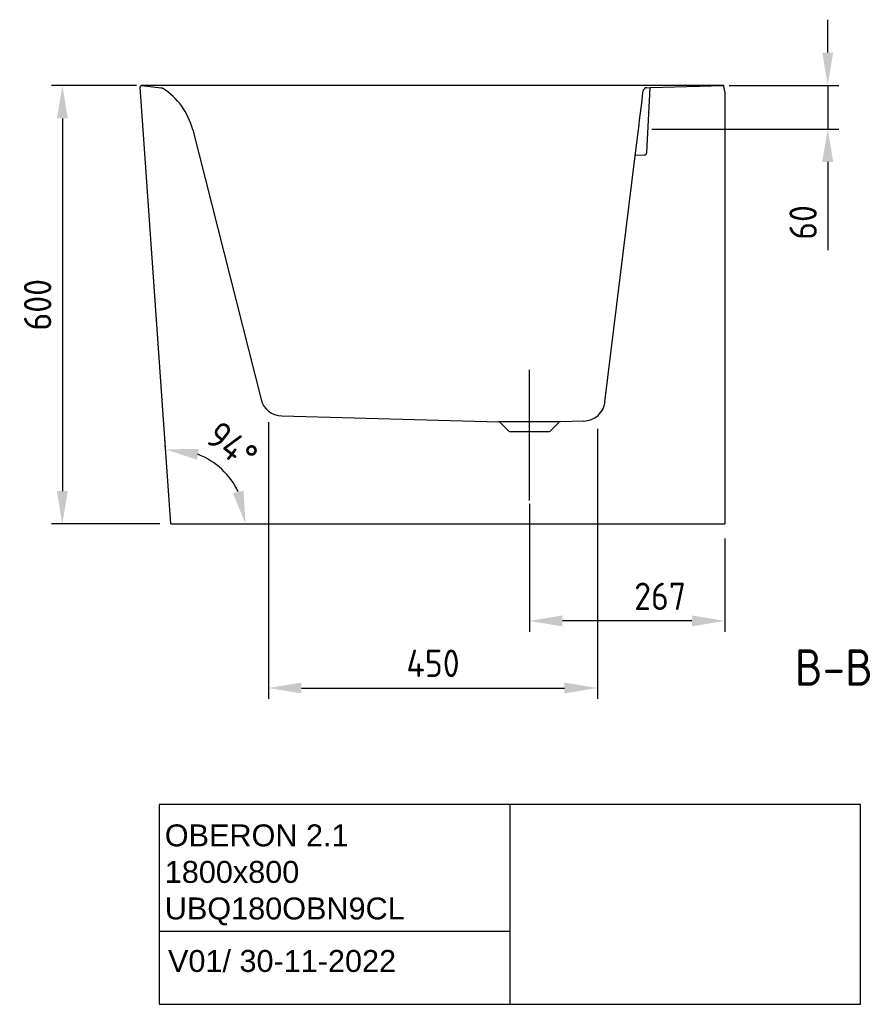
# Model space of a CAD drawing. Extents: x 18387 to 21885, y 2095 to 4645.
# Tile 2 of 2: x 20714 to 21885, y 2095 to 3442. Entities that reach past the tile are written whole.
import ezdxf
from ezdxf.enums import TextEntityAlignment as Align

# ---------------------------------------------------------------- set-up
doc = ezdxf.new("R2010")
doc.units = 0
doc.header["$LTSCALE"] = 200
doc.header["$MEASUREMENT"] = 0
doc.layers.get('0').update_dxf_attribs({"linetype": 'CONTINUOUS'})
doc.layers.get('DEFPOINTS').update_dxf_attribs({"linetype": 'CONTINUOUS'})
doc.layers.add('06_ALL_SURFS', color=7, linetype='CONTINUOUS')
doc.layers.add('PEN1', color=7, linetype='CONTINUOUS')
doc.styles.add('ISO', font='ISO')
doc.styles.add('iso_text', font='isocp.shx')
doc.dimstyles.new('H2_5OS15', dxfattribs={"dimscale": 15, "dimtxt": 2.5, "dimasz": 3, "dimexe": 1, "dimexo": 1, "dimgap": 1, "dimtad": 1, "dimdec": 0, "dimdsep": 46, "dimtxsty": 'ISO', "dimcen": 0, "dimdle": 1.3, "dimclrd": 256, "dimclre": 256, "dimclrt": 7, "dimadec": 0, "dimazin": 0, "dimtfac": 0.714286, "dimtdec": 0, "dimtmove": 0, "dimatfit": 3, "dimfxl": 1, "dimtvp": 1, "dimtolj": 1, "dimarcsym": 0})

# ---------------------------------------------------------------- blocks, each defined once
blk = doc.blocks.new('*D30')
at = {"layer": 'DEFPOINTS', "color": 0}
for p in [(21411.8, 2795), (21679.2, 2747.2), (21411.8, 2619.6)]:
    blk.add_point(p, dxfattribs=at)
at = {"layer": 'PEN1', "lineweight": -2}
for p, q in [((21411.8, 2780), (21411.8, 2604.6)), ((21679.2, 2732.2), (21679.2, 2604.6)), ((21634.2, 2619.6), (21456.8, 2619.6))]:
    blk.add_line(p, q, dxfattribs=at)
at = {"layer": 'PEN1'}
for points in [[(21456.8, 2627.1), (21456.8, 2612.1), (21411.8, 2619.6)], [(21634.2, 2612.1), (21634.2, 2627.1), (21679.2, 2619.6)]]:
    blk.add_solid(points, dxfattribs=at)
at = {"layer": 'PEN1', "color": 7, "insert": (21590.6, 2653.3), "char_height": 37.5, "attachment_point": 5, "style": 'ISO'}
blk.add_mtext('\\A1;267', dxfattribs=at)
blk = doc.blocks.new('*D31')
at = {"layer": 'DEFPOINTS', "color": 0}
for p in [(21669.9, 3352.5), (21564.4, 3292.8), (21820, 3292.8)]:
    blk.add_point(p, dxfattribs=at)
at = {"layer": 'PEN1', "lineweight": -2}
for p, q in [((21820, 3397.5), (21820, 3442.5)), ((21684.9, 3352.5), (21835, 3352.5)), ((21820, 3352.5), (21820, 3292.8)), ((21579.4, 3292.8), (21835, 3292.8)), ((21820, 3247.8), (21820, 3127.2))]:
    blk.add_line(p, q, dxfattribs=at)
at = {"layer": 'PEN1'}
for points in [[(21812.5, 3397.5), (21827.5, 3397.5), (21820, 3352.5)], [(21827.5, 3247.8), (21812.5, 3247.8), (21820, 3292.8)]]:
    blk.add_solid(points, dxfattribs=at)
at = {"layer": 'PEN1', "color": 7, "insert": (21786.3, 3165), "char_height": 37.5, "attachment_point": 5, "rotation": 90, "style": 'ISO'}
blk.add_mtext('\\A1;60', dxfattribs=at)
blk = doc.blocks.new('*D32')
at = {"linetype": 'Continuous', "lineweight": -2}
for p, q in [((21054.7, 2891.6), (21054.7, 2512.8)), ((21504.7, 2882.6), (21504.7, 2512.8)), ((21099.7, 2527.8), (21459.7, 2527.8))]:
    blk.add_line(p, q, dxfattribs=at)
for points in [[(21099.7, 2535.3), (21099.7, 2520.3), (21054.7, 2527.8)], [(21459.7, 2520.3), (21459.7, 2535.3), (21504.7, 2527.8)]]:
    blk.add_solid(points)
at = {"layer": 'DEFPOINTS', "color": 0}
for p in [(21054.7, 2906.6), (21504.7, 2897.6), (21504.7, 2527.8)]:
    blk.add_point(p, dxfattribs=at)
at = {"color": 7, "insert": (21279.7, 2561.6), "char_height": 37.5, "attachment_point": 5, "style": 'ISO'}
blk.add_mtext('\\A1;450', dxfattribs=at)
blk = doc.blocks.new('*D34')
at = {"layer": 'DEFPOINTS', "color": 0}
for p in [(20914.6, 2839), (21008.2, 2805.5), (20920.7, 2752.3), (20969.3, 2752.3)]:
    blk.add_point(p, dxfattribs=at)
at = {"layer": 'PEN1', "lineweight": -2}
for p, q in [((20913.6, 2854), (20912.5, 2869.4)), ((20984.3, 2752.3), (21038.1, 2752.3))]:
    blk.add_line(p, q, dxfattribs=at)
blk.add_arc((20920.7, 2752.3), 102.4, 25.3793, 68.6195, dxfattribs=at)
at = {"layer": 'PEN1'}
for points in [[(20959.2, 2855.1), (20956.9, 2840.2), (20913.5, 2854.4)], [(21005.9, 2794.5), (21020.5, 2797.8), (21023.1, 2752.3)]]:
    blk.add_solid(points, dxfattribs=at)
at = {"layer": 'PEN1', "color": 7, "insert": (21004.6, 2859.5), "char_height": 37.5, "attachment_point": 5, "rotation": 321.9477, "style": 'ISO'}
blk.add_mtext('\\A1;94%%d', dxfattribs=at)
blk = doc.blocks.new('*D37')
at = {"layer": 'DEFPOINTS', "color": 0}
for p in [(20888.8, 3352.3), (20772.4, 2752.3), (20920.7, 2752.3)]:
    blk.add_point(p, dxfattribs=at)
at = {"layer": 'PEN1', "lineweight": -2}
for p, q in [((20873.8, 3352.3), (20757.4, 3352.3)), ((20772.4, 3307.3), (20772.4, 2797.3)), ((20905.7, 2752.3), (20757.4, 2752.3))]:
    blk.add_line(p, q, dxfattribs=at)
at = {"layer": 'PEN1'}
for points in [[(20779.9, 3307.3), (20764.9, 3307.3), (20772.4, 3352.3)], [(20764.9, 2797.3), (20779.9, 2797.3), (20772.4, 2752.3)]]:
    blk.add_solid(points, dxfattribs=at)
at = {"layer": 'PEN1', "color": 7, "insert": (20738.6, 3052.3), "char_height": 37.5, "attachment_point": 5, "rotation": 90, "style": 'ISO'}
blk.add_mtext('\\A1;600', dxfattribs=at)

msp = doc.modelspace()

# ---------------------------------------------------------------- linework, layer by layer
at = {"color": 7, "linetype": 'Continuous'}
for p, q in [((20920.7, 2752.3), (20878.9, 3350.1)), ((20881.1, 3352.3), (20907.6, 3349.4)), ((21572.3, 3260.5), (21576.9, 3349.1)), ((21577.3, 3349.5), (21677.5, 3352.3)), ((21679.1, 3344.3), (21678, 3351.8)), ((20950.9, 3291.7), (21044.3, 2922.7)), ((21515.1, 2919.5), (21556.5, 3256.2)), ((21568.9, 3257.2), (21556.9, 3256.6)), ((21072.6, 2900.1), (21369.6, 2892.3)), ((21454, 2892.3), (21369.6, 2892.3)), ((21371.7, 2891.4), (21383.7, 2879.4)), ((21452, 2891.4), (21439.9, 2879.4)), ((21486.2, 2893.1), (21454, 2892.3)), ((21385.1, 2878.8), (21438.5, 2878.8)), ((20920.7, 2752.3), (21679.1, 2752.3))]:
    msp.add_line(p, q, dxfattribs=at)
for centre, radius, start, end in [((20880.9, 3350.3), 2, 84.2894, 184.0001), ((20858.8, 3268.4), 95, 14.2038, 57.6064), ((21577.3, 3349.1), 0.4, 91.5622, 177), ((21677.5, 3351.8), 0.5, 8.4, 91.5622), ((21556.9, 3256.2), 0.4, 93, 173), ((21568.8, 3260.7), 3.5, 273, 357), ((21073.4, 2930.1), 30, 194.2034, 268.5), ((21485.4, 2923.1), 30, 271.5, 353), ((21369.5, 2889.3), 3, 45, 88.5), ((21454.1, 2889.3), 3, 91.5, 135), ((21385.1, 2880.8), 2, 225, 270), ((21438.5, 2880.8), 2, 270, 315)]:
    msp.add_arc(centre, radius, start, end, dxfattribs=at)
msp.add_open_spline([(20907.6, 3349.4), (20908.3, 3349.3), (20909.1, 3349), (20909.7, 3348.6)], degree=3, dxfattribs=at)
at = {"layer": '06_ALL_SURFS', "color": 7, "linetype": 'Continuous'}
for p, q in [((21572.2, 3349.4), (21577.3, 3349.5)), ((21679.1, 3344.3), (21679.1, 2752.3)), ((21556.5, 3256.2), (21560.9, 3291.7))]:
    msp.add_line(p, q, dxfattribs=at)
for centre, radius, start, end in [((12645.3, 4407.1), 8985.1, 352.86937, 353.21146), ((21572.4, 3344.4), 5, 91.5633, 173.2329)]:
    msp.add_arc(centre, radius, start, end, dxfattribs=at)
at = {"layer": 'PEN1'}
for p, q in [((21677.5, 3352.3), (20880.9, 3352.3)), ((21411.8, 2784.3), (21411.8, 2963.2)), ((20904.9, 2368.2), (20904.9, 2094.9)), ((21864.9, 2368.2), (20904.9, 2368.2)), ((21384.9, 2368.2), (21384.9, 2094.9)), ((21864.9, 2094.9), (21864.9, 2368.2)), ((20904.9, 2194.9), (21384.9, 2194.9)), ((20904.9, 2094.9), (21864.9, 2094.9))]:
    msp.add_line(p, q, dxfattribs=at)

# ---------------------------------------------------------------- texts
at = {"layer": 'PEN1', "style": 'ISO'}
msp.add_text('B-B', height=50, dxfattribs=at).set_placement((21774.9, 2515.8), align=Align.BOTTOM_LEFT)
at = {"layer": 'PEN1', "char_height": 30, "attachment_point": 1, "style": 'iso_text'}
for s, insert, width in [('{\\fArial|b0|i0|c0|p34;OBERON 2.1\\P1800x800 UBQ180OBN9CL}', (20912.6, 2341.1), 472.267), ('{\\fArial|b0|i0|c0|p34;V01/ 30-11-2022}', (20917, 2169.2), 381.9)]:
    msp.add_mtext(s, dxfattribs=dict(at, insert=insert, width=width))

# ---------------------------------------------------------------- dimensions: what is measured, and where the dimension line sits
at = {"color": 7, "linetype": 'Continuous'}
dim = msp.add_linear_dim(base=(21504.7, 2527.8), p1=(21054.7, 2906.6), p2=(21504.7, 2897.6), dimstyle='H2_5OS15', override={"dimlfac": 1, "dimtxsty": 'ISO', "dimsah": 1, "dimtolj": 1}, dxfattribs=at)
dim.commit()
dim.dimension.update_dxf_attribs({"geometry": '*D32', "text_midpoint": (21279.7, 2527.8), "dimtype": 160})
at = {"layer": 'PEN1'}
dim = msp.add_linear_dim(base=(21820, 3292.8), p1=(21669.9, 3352.5), p2=(21564.4, 3292.8), angle=90, dimstyle='H2_5OS15', dxfattribs=at)
dim.commit()
dim.dimension.update_dxf_attribs({"geometry": '*D31', "text_midpoint": (21786.3, 3165)})
dim = msp.add_linear_dim(base=(20772.4, 2752.3), p1=(20888.8, 3352.3), p2=(20920.7, 2752.3), angle=90, dimstyle='H2_5OS15', dxfattribs=at)
dim.commit()
dim.dimension.update_dxf_attribs({"geometry": '*D37', "text_midpoint": (20772.4, 3052.3), "dimtype": 160})
dim = msp.add_angular_dim_3p(base=(21008.2, 2805.5), center=(20920.7, 2752.3), p1=(20914.6, 2839), p2=(20969.3, 2752.3), dimstyle='H2_5OS15', override={"dimlfac": 1, "dimtxsty": 'ISO', "dimsah": 1, "dimtolj": 1}, dxfattribs=at)
dim.commit()
dim.dimension.update_dxf_attribs({"geometry": '*D34', "text_midpoint": (20983.8, 2832.9), "dimtype": 165})
dim = msp.add_linear_dim(base=(21411.8, 2619.6), p1=(21679.2, 2747.2), p2=(21411.8, 2795), dimstyle='H2_5OS15', dxfattribs=at)
dim.commit()
dim.dimension.update_dxf_attribs({"geometry": '*D30', "text_midpoint": (21590.6, 2619.6), "dimtype": 160})

doc.saveas('drawing.dxf')
